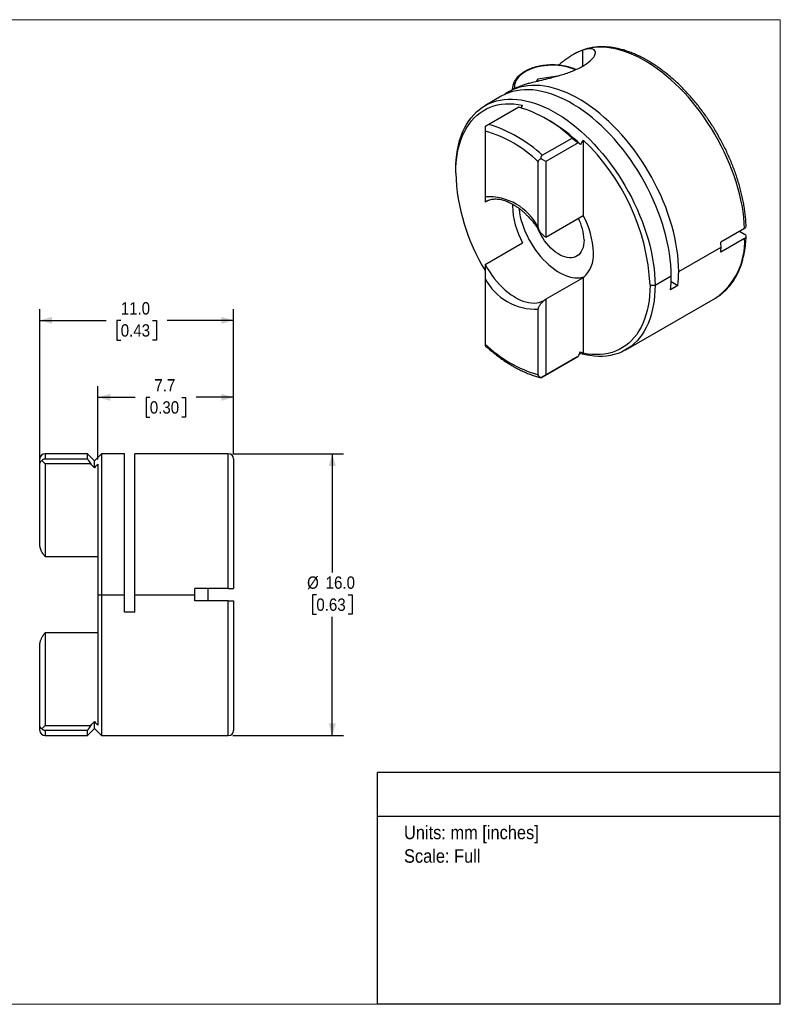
# Model space of a CAD drawing. Header units: millimetres. Extents: x 0 to 86.4, y 0 to 55.9.
# Tile 2 of 2: x 43.2 to 86.4, y 0 to 55.9. Entities that reach past the tile are written whole.
import ezdxf
from ezdxf.enums import TextEntityAlignment as Align

# ---------------------------------------------------------------- set-up
doc = ezdxf.new("R2010")
doc.units = ezdxf.units.MM
doc.header["$LTSCALE"] = 0.2
doc.linetypes.add('SLD-Solid', pattern=[0])
doc.layers.add('SLD-0', color=7, linetype='SLD-Solid', lineweight=25)
doc.layers.add('TEXT', color=140, linetype='SLD-Solid', lineweight=25)
doc.styles.add('SLDTEXTSTYLE0', font='GOTHIC.TTF', dxfattribs={"width": 0.913})
doc.dimstyles.new('SLDDIMSTYLE1', dxfattribs={"dimtxt": 0.7, "dimasz": 0.7, "dimexe": 0, "dimexo": 0.0625, "dimgap": 0.175, "dimtad": 0, "dimtih": 1, "dimtoh": 1, "dimdec": 1, "dimrnd": 1e-09, "dimzin": 4, "dimdsep": 46, "dimtxsty": 'SLDTEXTSTYLE0', "dimsah": 1, "dimcen": 0.09, "dimadec": 0, "dimazin": 1, "dimtfac": 1, "dimtdec": 1, "dimtofl": 0, "dimtmove": 0, "dimatfit": 3, "dimfxl": 0, "dimfrac": 2, "dimtolj": 1, "dimtzin": 12, "dimarcsym": 0})
doc.dimstyles.new('SLDDIMSTYLE2', dxfattribs={"dimtxt": 0.7, "dimasz": 0.7, "dimexe": 0, "dimexo": 0.0625, "dimgap": 0.175, "dimtad": 0, "dimtih": 1, "dimtoh": 1, "dimdec": 1, "dimrnd": 1e-09, "dimzin": 12, "dimdsep": 46, "dimtxsty": 'SLDTEXTSTYLE0', "dimsah": 1, "dimcen": 0.09, "dimadec": 0, "dimazin": 3, "dimtfac": 1, "dimtdec": 1, "dimtofl": 0, "dimtmove": 0, "dimatfit": 3, "dimfxl": 0, "dimfrac": 2, "dimtolj": 1, "dimtzin": 12, "dimarcsym": 0})

# ---------------------------------------------------------------- blocks, each defined once
blk = doc.blocks.new('SW_NOTE_0')
at = {"layer": 'TEXT', "color": 0, "insert": (0, 0.973), "char_height": 0.762, "attachment_point": 1, "style": 'SLDTEXTSTYLE0'}
blk.add_mtext('Units: mm [inches]', dxfattribs=at)
blk = doc.blocks.new('SW_NOTE_0_1')
at = {"layer": 'TEXT', "color": 0, "insert": (0, 0.973), "char_height": 0.762, "attachment_point": 1, "style": 'SLDTEXTSTYLE0'}
blk.add_mtext('Scale: Full', dxfattribs=at)
blk = doc.blocks.new('Block1')
at = {"layer": 'TEXT'}
for p, q in [((86.36, 13.152), (63.5, 13.152)), ((63.5, 0), (63.5, 13.152)), ((86.36, 0), (86.36, 13.152)), ((63.5, 10.679), (86.36, 10.679)), ((86.36, 0), (63.5, 0))]:
    blk.add_line(p, q, dxfattribs=at)
at = {"layer": 'TEXT', "color": 140}
for name, p in [('SW_NOTE_0', (64.997, 9.16)), ('SW_NOTE_0_1', (64.997, 7.825))]:
    blk.add_blockref(name, p, dxfattribs=at)
at = {"layer": 'TEXT', "color": 140, "style": 'SLDTEXTSTYLE0', "width": 0.913, "flags": 2}
for tag, height, p in [('AUTOATTR0', 0.847, (72.095, 11.342)), ('AUTOATTR1_0', 0.953, (66.763, 5.977)), ('AUTOATTR1_1', 0.953, (65.96, 4.745)), ('AUTOATTR1_2', 0.953, (67.402, 3.513))]:
    blk.add_attdef(tag, text='', height=height, dxfattribs=at).set_placement(p, align=Align.BOTTOM_LEFT)
blk = doc.blocks.new('Block2')
at = {"color": 7, "linetype": 'SLD-Solid', "lineweight": 18}
for p, q in [((0, 55.88), (86.36, 55.88)), ((0, 55.88), (0, 0)), ((86.36, 55.88), (86.36, 0)), ((0, 0), (86.36, 0))]:
    blk.add_line(p, q, dxfattribs=at)
blk = doc.blocks.new('_D_1')
at = {"layer": 'SLD-0'}
for p, q in [((55.277, 31.248), (61.562, 31.248)), ((60.927, 31.248), (60.927, 24.501)), ((60.022, 23.248), (59.809, 23.248)), ((59.809, 23.248), (59.809, 22.136)), ((61.833, 23.248), (62.046, 23.248)), ((62.046, 23.248), (62.046, 22.136)), ((59.809, 22.136), (60.022, 22.136)), ((60.927, 15.248), (60.927, 21.994)), ((62.046, 22.136), (61.833, 22.136)), ((55.277, 15.248), (61.562, 15.248))]:
    blk.add_line(p, q, dxfattribs=at)
for points in [[(60.927, 31.248), (60.727, 30.548), (61.127, 30.548)], [(60.927, 15.248), (61.127, 15.948), (60.727, 15.948)]]:
    blk.add_solid(points, dxfattribs=at)
at = {"layer": 'SLD-0', "char_height": 0.7, "attachment_point": 1, "style": 'SLDTEXTSTYLE0'}
for s, insert in [('%%c', (59.494, 24.284)), ('16.0', (60.55, 24.284)), ('0.63', (60.022, 23.031))]:
    blk.add_mtext(s, dxfattribs=dict(at, insert=insert))
blk = doc.blocks.new('_D_2')
at = {"layer": 'SLD-0'}
for p, q in [((47.623, 30.913), (47.623, 35.083)), ((55.323, 31.202), (55.323, 35.083)), ((47.623, 34.448), (49.74, 34.448)), ((50.567, 34.442), (50.354, 34.442)), ((50.354, 34.442), (50.354, 33.331)), ((52.378, 34.442), (52.591, 34.442)), ((52.591, 34.442), (52.591, 33.331)), ((55.323, 34.448), (53.205, 34.448)), ((50.354, 33.331), (50.567, 33.331)), ((52.591, 33.331), (52.378, 33.331))]:
    blk.add_line(p, q, dxfattribs=at)
for points in [[(47.623, 34.448), (48.323, 34.248), (48.323, 34.648)], [(55.323, 34.448), (54.623, 34.648), (54.623, 34.248)]]:
    blk.add_solid(points, dxfattribs=at)
at = {"layer": 'SLD-0', "char_height": 0.7, "attachment_point": 1, "style": 'SLDTEXTSTYLE0'}
for s, insert in [('7.7', (50.826, 35.479)), ('0.30', (50.567, 34.225))]:
    blk.add_mtext(s, dxfattribs=dict(at, insert=insert))
blk = doc.blocks.new('_D_3')
at = {"layer": 'SLD-0'}
for p, q in [((44.323, 30.901), (44.323, 39.452)), ((55.323, 31.202), (55.323, 39.452)), ((44.323, 38.817), (48.09, 38.817)), ((48.917, 38.811), (48.704, 38.811)), ((48.704, 38.811), (48.704, 37.7)), ((50.728, 38.811), (50.941, 38.811)), ((50.941, 38.811), (50.941, 37.7)), ((55.323, 38.817), (51.555, 38.817)), ((48.704, 37.7), (48.917, 37.7)), ((50.941, 37.7), (50.728, 37.7))]:
    blk.add_line(p, q, dxfattribs=at)
for points in [[(44.323, 38.817), (45.023, 38.617), (45.023, 39.017)], [(55.323, 38.817), (54.623, 39.017), (54.623, 38.617)]]:
    blk.add_solid(points, dxfattribs=at)
at = {"layer": 'SLD-0', "char_height": 0.7, "attachment_point": 1, "style": 'SLDTEXTSTYLE0'}
for s, insert in [('11.0', (48.917, 39.848)), ('0.43', (48.917, 38.594))]:
    blk.add_mtext(s, dxfattribs=dict(at, insert=insert))

msp = doc.modelspace()

# ---------------------------------------------------------------- linework, layer by layer
for p, q in [((74.681, 53.939), (74.618, 53.903)), ((74.704, 53.953), (74.681, 53.939)), ((75.146, 53.244), (75.146, 54.151)), ((72.597, 52.524), (73.712, 52.697)), ((73.712, 52.697), (73.73, 52.686)), ((73.712, 52.681), (73.712, 52.697)), ((71.282, 51.977), (70.934, 51.776)), ((71.166, 51.91), (71.163, 51.973)), ((71.163, 51.971), (71.163, 51.908)), ((72.533, 52.386), (72.597, 52.524)), ((72.597, 52.402), (72.597, 52.524)), ((70.51, 51.531), (69.59, 51)), ((71.508, 50.914), (69.811, 49.934)), ((73.308, 50.114), (73.025, 50.277)), ((69.609, 49.555), (69.609, 45.832)), ((72.844, 48.183), (74.541, 49.163)), ((74.877, 48.892), (73.046, 47.834)), ((75.167, 49.05), (75.167, 44.761)), ((72.621, 44.093), (72.621, 47.816)), ((73.046, 47.834), (72.779, 47.988)), ((73.046, 47.834), (73.046, 43.536)), ((67.933, 47.174), (67.933, 47.338)), ((69.782, 45.62), (69.609, 45.52)), ((69.703, 45.581), (69.609, 45.52)), ((71.152, 45.418), (71.15, 45.317)), ((71.239, 45.368), (71.15, 45.317)), ((73.046, 43.536), (75.167, 44.761)), ((84.333, 44.034), (82.986, 43.257)), ((84.05, 43.871), (84.332, 43.708)), ((69.609, 41.995), (71.73, 43.22)), ((84.333, 43.463), (82.986, 42.685)), ((80.59, 41.582), (82.994, 42.97)), ((69.609, 41.194), (69.609, 37.471)), ((75.167, 41.236), (73.046, 40.012)), ((75.167, 41.236), (75.167, 36.946)), ((78.964, 40.806), (79.247, 40.806)), ((79.247, 40.806), (80.166, 41.337)), ((80.159, 41.014), (80.546, 40.791)), ((80.546, 40.791), (80.122, 40.546)), ((73.046, 40.012), (73.046, 35.713)), ((77.59, 37.144), (82.681, 40.083)), ((72.621, 35.732), (72.621, 39.455)), ((74.541, 36.577), (72.844, 35.597)), ((73.046, 35.713), (74.877, 36.771)), ((72.779, 35.56), (73.046, 35.713)), ((72.779, 35.56), (72.779, 35.56)), ((44.323, 30.647), (44.323, 30.948)), ((44.623, 30.67), (44.434, 30.858)), ((47.023, 31.248), (44.623, 31.248)), ((44.623, 31.248), (44.623, 30.955)), ((44.623, 30.955), (47.023, 30.955)), ((47.423, 30.848), (47.023, 31.248)), ((47.023, 30.955), (47.023, 31.248)), ((47.823, 31.248), (47.423, 30.848)), ((47.423, 30.449), (47.423, 30.848)), ((49.123, 31.248), (47.823, 31.248)), ((47.823, 31.248), (47.823, 23.248)), ((49.123, 23.248), (49.123, 31.248)), ((55.023, 31.248), (49.723, 31.248)), ((49.723, 23.248), (49.723, 31.248)), ((55.023, 23.598), (55.023, 31.248)), ((55.323, 30.948), (55.323, 23.598)), ((44.323, 26.088), (44.323, 30.647)), ((44.623, 30.67), (44.623, 25.406)), ((47.213, 30.67), (44.623, 30.67)), ((47.623, 30.659), (47.623, 23.248)), ((44.623, 25.406), (47.623, 25.406)), ((55.023, 23.598), (53.118, 23.598)), ((53.873, 22.898), (53.873, 23.598)), ((47.623, 23.248), (47.623, 15.836)), ((47.623, 23.248), (47.823, 23.248)), ((47.823, 23.248), (49.123, 23.248)), ((47.823, 23.248), (47.823, 15.248)), ((49.123, 22.248), (49.123, 23.248)), ((49.723, 22.248), (49.723, 23.248)), ((49.723, 23.248), (53.123, 23.248)), ((55.023, 22.898), (53.118, 22.898)), ((55.023, 15.248), (55.023, 22.898)), ((55.323, 22.898), (55.323, 15.548)), ((49.723, 22.248), (49.123, 22.248)), ((47.623, 21.089), (44.623, 21.089)), ((44.623, 21.089), (44.623, 15.826)), ((44.323, 15.848), (44.323, 20.408)), ((44.323, 15.548), (44.323, 15.848)), ((44.434, 15.637), (44.623, 15.826)), ((44.623, 15.826), (47.213, 15.826)), ((47.023, 15.248), (47.423, 15.648)), ((47.423, 15.648), (47.423, 16.047)), ((47.423, 15.648), (47.823, 15.248)), ((47.023, 15.541), (44.623, 15.541)), ((44.623, 15.541), (44.623, 15.248)), ((44.623, 15.248), (47.023, 15.248)), ((47.023, 15.248), (47.023, 15.541)), ((47.823, 15.248), (55.023, 15.248))]:
    msp.add_line(p, q)
at = {"flags": 128}
for points in [[(84.333, 44.034), (84.315, 44.35), (84.285, 44.671), (84.242, 44.998), (84.188, 45.329), (84.121, 45.664), (84.042, 46.001), (83.952, 46.341), (83.85, 46.683), (83.736, 47.025), (83.612, 47.367), (83.476, 47.708), (83.331, 48.048), (83.175, 48.385), (83.009, 48.72), (82.833, 49.05), (82.649, 49.377), (82.456, 49.698), (82.254, 50.013), (82.045, 50.321), (81.828, 50.623), (81.604, 50.916), (81.374, 51.201), (81.139, 51.476), (80.897, 51.742), (80.651, 51.997), (80.4, 52.242), (80.146, 52.475), (79.889, 52.696), (79.628, 52.904), (79.366, 53.1), (79.102, 53.282), (78.838, 53.45), (78.573, 53.605), (78.308, 53.745), (78.044, 53.87), (77.781, 53.98), (77.521, 54.074), (77.263, 54.154), (77.008, 54.217), (76.757, 54.265), (76.51, 54.297), (76.267, 54.312), (76.03, 54.312), (75.799, 54.296), (75.574, 54.264), (75.356, 54.215), (75.146, 54.151)], [(74.727, 53.035), (74.638, 53.073), (74.474, 53.133), (74.302, 53.183), (74.123, 53.225), (73.939, 53.257), (73.75, 53.279), (73.558, 53.291), (73.365, 53.294), (73.172, 53.286), (72.982, 53.269), (72.795, 53.242), (72.613, 53.205), (72.437, 53.159), (72.269, 53.104), (72.111, 53.041), (71.963, 52.969), (71.826, 52.89), (71.703, 52.805), (71.593, 52.713), (71.498, 52.616), (71.418, 52.515), (71.354, 52.41), (71.307, 52.302), (71.277, 52.192), (71.264, 52.081), (71.268, 51.97), (71.268, 51.969)], [(80.59, 41.582), (80.584, 41.892), (80.565, 42.209), (80.534, 42.531), (80.491, 42.859), (80.435, 43.19), (80.367, 43.526), (80.288, 43.864), (80.196, 44.205), (80.093, 44.547), (79.979, 44.89), (79.853, 45.232), (79.717, 45.574), (79.57, 45.914), (79.412, 46.252), (79.245, 46.587), (79.069, 46.918), (78.883, 47.244), (78.689, 47.565), (78.486, 47.88), (78.276, 48.189), (78.058, 48.49), (77.833, 48.783), (77.602, 49.067), (77.365, 49.342), (77.123, 49.607), (76.876, 49.862), (76.624, 50.105), (76.369, 50.337), (76.111, 50.557), (75.85, 50.765), (75.587, 50.959), (75.322, 51.14), (75.057, 51.307), (74.792, 51.46), (74.527, 51.598), (74.262, 51.721), (73.999, 51.829), (73.739, 51.922), (73.481, 51.999), (73.226, 52.061), (72.975, 52.107), (72.728, 52.136), (72.486, 52.15), (72.249, 52.147), (72.018, 52.129), (71.794, 52.094), (71.577, 52.043), (71.367, 51.977), (71.165, 51.895), (70.971, 51.797), (70.786, 51.684), (70.727, 51.644)], [(80.166, 41.337), (80.16, 41.647), (80.141, 41.963), (80.11, 42.285), (80.067, 42.612), (80.011, 42.944), (79.944, 43.279), (79.864, 43.617), (79.773, 43.957), (79.67, 44.299), (79.556, 44.641), (79.43, 44.984), (79.294, 45.325), (79.147, 45.665), (78.99, 46.002), (78.824, 46.337), (78.647, 46.668), (78.462, 46.994), (78.268, 47.314), (78.066, 47.629), (77.856, 47.937), (77.638, 48.238), (77.414, 48.531), (77.183, 48.815), (76.947, 49.09), (76.705, 49.356), (76.458, 49.61), (76.207, 49.854), (75.952, 50.086), (75.694, 50.306), (75.433, 50.514), (75.171, 50.708), (74.907, 50.889), (74.642, 51.057), (74.377, 51.21), (74.112, 51.348), (73.848, 51.472), (73.585, 51.581), (73.324, 51.674), (73.066, 51.752), (72.812, 51.814), (72.561, 51.86), (72.314, 51.89), (72.072, 51.905), (71.835, 51.903), (71.605, 51.885), (71.38, 51.851), (71.163, 51.801), (70.953, 51.736), (70.75, 51.654), (70.556, 51.557), (70.51, 51.531)], [(67.933, 47.338), (67.939, 47.64), (67.958, 47.935), (67.989, 48.221), (68.032, 48.498), (68.088, 48.766), (68.156, 49.023), (68.235, 49.269), (68.326, 49.504), (68.429, 49.727), (68.544, 49.937), (68.669, 50.135), (68.805, 50.319), (68.952, 50.489), (69.109, 50.646), (69.276, 50.788), (69.452, 50.915), (69.637, 51.027), (69.831, 51.124), (70.033, 51.205), (70.244, 51.271), (70.461, 51.32), (70.685, 51.354), (70.916, 51.372), (71.153, 51.374), (71.395, 51.36), (71.641, 51.329), (71.892, 51.283), (72.147, 51.221), (72.405, 51.143), (72.666, 51.05), (72.928, 50.941), (73.192, 50.818), (73.457, 50.679), (73.723, 50.526), (73.988, 50.359), (74.252, 50.178), (74.514, 49.983), (74.775, 49.775), (75.033, 49.555), (75.288, 49.323), (75.539, 49.08), (75.785, 48.825), (76.027, 48.56), (76.264, 48.285), (76.495, 48.001), (76.719, 47.708), (76.936, 47.407), (77.147, 47.099), (77.349, 46.784), (77.543, 46.463), (77.728, 46.137), (77.904, 45.806), (78.071, 45.472), (78.228, 45.134), (78.375, 44.794), (78.511, 44.453), (78.636, 44.111), (78.751, 43.768), (78.853, 43.427), (78.945, 43.086), (79.024, 42.748), (79.092, 42.413), (79.148, 42.082), (79.191, 41.754), (79.222, 41.432), (79.241, 41.116), (79.247, 40.806)], [(67.933, 47.174), (67.94, 47.478), (67.959, 47.773), (67.991, 48.059), (68.035, 48.336), (68.093, 48.603), (68.162, 48.859), (68.244, 49.104), (68.339, 49.337), (68.445, 49.558), (68.562, 49.765), (68.691, 49.959), (68.831, 50.14), (68.982, 50.306), (69.143, 50.457), (69.315, 50.593), (69.495, 50.714), (69.685, 50.819), (69.884, 50.908), (70.091, 50.982), (70.306, 51.039), (70.528, 51.079), (70.757, 51.103), (70.993, 51.111), (71.234, 51.102), (71.48, 51.076), (71.73, 51.034)], [(71.523, 45.174), (71.528, 45.121), (71.559, 44.912), (71.601, 44.7), (71.656, 44.486), (71.721, 44.269), (71.798, 44.053), (71.885, 43.837), (71.983, 43.623), (72.091, 43.412), (72.207, 43.205), (72.332, 43.003), (72.465, 42.808), (72.605, 42.62), (72.751, 42.441), (72.903, 42.271), (73.06, 42.111), (73.221, 41.963), (73.385, 41.826), (73.551, 41.702), (73.718, 41.591), (73.886, 41.494), (74.053, 41.412), (74.22, 41.344), (74.383, 41.291), (74.544, 41.254), (74.701, 41.233), (74.853, 41.228), (74.999, 41.238), (75.139, 41.264), (75.241, 41.294)], [(75.216, 43.378), (75.21, 43.226), (75.191, 43.084), (75.159, 42.951), (75.115, 42.83), (75.059, 42.72), (74.992, 42.625), (74.914, 42.543), (74.826, 42.477), (74.728, 42.426), (74.622, 42.391), (74.509, 42.372), (74.39, 42.37), (74.265, 42.384), (74.136, 42.415), (74.003, 42.462), (73.869, 42.524), (73.735, 42.602), (73.601, 42.694), (73.469, 42.8), (73.34, 42.918), (73.215, 43.048), (73.095, 43.188), (72.982, 43.338), (72.876, 43.495), (72.779, 43.658), (72.69, 43.827), (72.612, 43.998), (72.609, 44.008)], [(69.609, 41.995), (69.726, 41.787), (69.851, 41.584), (69.984, 41.388), (70.124, 41.199), (70.271, 41.018), (70.424, 40.847), (70.581, 40.686), (70.743, 40.536), (70.908, 40.399), (71.075, 40.274), (71.243, 40.162), (71.412, 40.065), (71.58, 39.982), (71.747, 39.914), (71.911, 39.862), (72.073, 39.825), (72.23, 39.804), (72.383, 39.799), (72.53, 39.81), (72.67, 39.837), (72.804, 39.88), (72.929, 39.938), (72.952, 39.951)], [(79.247, 40.806), (79.241, 40.504), (79.222, 40.209), (79.191, 39.923), (79.148, 39.646), (79.092, 39.378), (79.024, 39.121), (78.945, 38.875), (78.853, 38.64), (78.751, 38.417), (78.636, 38.207), (78.511, 38.009), (78.375, 37.825), (78.228, 37.655), (78.071, 37.498), (77.904, 37.356), (77.728, 37.229), (77.543, 37.117), (77.349, 37.02), (77.147, 36.939), (76.936, 36.873), (76.719, 36.824), (76.495, 36.79), (76.264, 36.772), (76.027, 36.77), (75.785, 36.784), (75.539, 36.815), (75.288, 36.861), (75.033, 36.923), (74.975, 36.939)], [(78.964, 40.806), (78.958, 40.503), (78.938, 40.208), (78.906, 39.921), (78.862, 39.644), (78.804, 39.377), (78.735, 39.121), (78.653, 38.876), (78.559, 38.644), (78.452, 38.423), (78.335, 38.215), (78.206, 38.021), (78.066, 37.841), (77.915, 37.675), (77.754, 37.524), (77.583, 37.388), (77.402, 37.267), (77.212, 37.162), (77.013, 37.072), (76.806, 36.999), (76.591, 36.942), (76.369, 36.901), (76.14, 36.877), (75.905, 36.87), (75.664, 36.879), (75.417, 36.904), (75.167, 36.946)]]:
    msp.add_lwpolyline(points, dxfattribs=at)
for centre, radius, start, end in [((76.027, 51.607), 2.693, 109.104, 119.4148), ((69.438, 43.826), 7.384, 46.2824, 73.723), ((67.649, 42.687), 7.563, 46.6143, 73.3911), ((68.868, 42.547), 8.773, 45.4275, 59.5982), ((67.674, 42.724), 7.1, 45.8241, 74.1813), ((66.787, 40.194), 12.192, 2.8778, 46.583), ((79.229, 47.569), 11.303, 181.9984, 211.6421), ((69.777, 42.644), 3.192, 26.9949, 93.0104), ((75.76, 45.463), 4.612, 181.8135, 209.0999), ((71.137, 42.518), 4.612, 1.8135, 29.0999), ((72.399, 43.29), 2.819, 1.7805, 27.7462), ((80.459, 43.262), 3.879, 304.9483, 2.9646), ((74.036, 42.527), 1.716, 311.226, 4.5612), ((73.746, 41.569), 6.845, 353.4718, 0.1067), ((72.454, 42.643), 3.192, 206.9949, 273.0104), ((73.321, 41.324), 6.845, 353.4718, 0.1067), ((74.557, 42.563), 7.1, 225.8241, 254.1813), ((44.623, 30.948), 0.3, 90, 180), ((55.023, 30.948), 0.3, 0, 90), ((44.623, 15.548), 0.3, 180, 270), ((55.023, 15.548), 0.3, 270, 0)]:
    msp.add_arc(centre, radius, start, end)
for points, knots in [([(71.681, 52.151), (71.715, 52.163), (71.782, 52.185), (71.892, 52.219), (72.006, 52.252), (72.125, 52.285), (72.249, 52.317), (72.468, 52.372), (72.806, 52.451), (73.331, 52.576), (73.938, 52.739), (74.589, 52.962), (75.167, 53.236), (75.597, 53.543), (75.836, 53.832), (75.884, 54.048), (75.804, 54.18), (75.665, 54.232), (75.502, 54.235), (75.338, 54.212), (75.21, 54.172), (75.146, 54.151)], [0, 0, 0, 0, 0.021773, 0.043155, 0.064159, 0.084798, 0.105086, 0.125038, 0.187911, 0.249985, 0.330069, 0.412863, 0.499377, 0.586084, 0.669064, 0.749335, 0.811509, 0.874482, 0.914869, 0.956671, 1, 1, 1, 1]), ([(84.42, 44.161), (84.42, 44.171), (84.416, 44.281), (84.403, 44.493), (84.374, 44.799), (84.333, 45.109), (84.282, 45.423), (84.22, 45.739), (84.147, 46.058), (84.064, 46.379), (83.97, 46.7), (83.866, 47.023), (83.752, 47.345), (83.628, 47.666), (83.495, 47.987), (83.353, 48.305), (83.202, 48.621), (83.042, 48.933), (82.874, 49.242), (82.697, 49.547), (82.513, 49.847), (82.322, 50.141), (82.124, 50.43), (81.919, 50.712), (81.708, 50.987), (81.491, 51.254), (81.268, 51.513), (81.041, 51.764), (80.809, 52.005), (80.573, 52.237), (80.333, 52.459), (80.089, 52.67), (79.843, 52.871), (79.595, 53.06), (79.344, 53.237), (79.092, 53.403), (78.839, 53.556), (78.585, 53.696), (78.331, 53.824), (78.078, 53.938), (77.825, 54.038), (77.573, 54.124), (77.324, 54.197), (77.077, 54.255), (76.833, 54.298), (76.592, 54.327), (76.355, 54.341), (76.123, 54.341), (75.896, 54.326), (75.675, 54.296), (75.46, 54.252), (75.252, 54.194), (75.051, 54.121), (74.868, 54.042), (74.757, 53.98), (74.707, 53.952)], [0, 0, 0, 0, 0.002049, 0.021419, 0.040783, 0.060141, 0.079492, 0.098835, 0.11817, 0.137497, 0.156818, 0.176132, 0.19544, 0.214742, 0.23404, 0.253334, 0.272626, 0.291915, 0.311202, 0.330489, 0.349777, 0.369065, 0.388355, 0.407648, 0.426944, 0.446245, 0.46555, 0.484861, 0.504179, 0.523505, 0.542838, 0.56218, 0.581531, 0.600892, 0.620261, 0.63964, 0.659026, 0.67842, 0.697818, 0.717217, 0.736612, 0.755998, 0.775367, 0.794711, 0.81402, 0.833285, 0.852494, 0.871636, 0.890705, 0.909693, 0.9286, 0.947429, 0.966187, 0.984888, 1, 1, 1, 1]), ([(75.146, 54.151), (75.115, 54.14), (75.051, 54.117), (74.951, 54.074), (74.844, 54.024), (74.731, 53.967), (74.613, 53.9), (74.488, 53.826), (74.367, 53.748), (74.247, 53.667), (74.129, 53.582), (74.011, 53.494), (73.899, 53.407), (73.819, 53.343), (73.774, 53.305), (73.763, 53.296)], [0, 0, 0, 0, 0.076004, 0.154617, 0.235867, 0.319782, 0.406387, 0.495704, 0.587752, 0.664376, 0.746667, 0.834632, 0.90809, 0.977111, 1, 1, 1, 1]), ([(74.759, 53.049), (74.71, 53.069), (74.611, 53.111), (74.45, 53.165), (74.28, 53.212), (74.105, 53.25), (73.924, 53.279), (73.741, 53.3), (73.555, 53.311), (73.368, 53.314), (73.181, 53.307), (72.997, 53.291), (72.814, 53.266), (72.636, 53.233), (72.464, 53.19), (72.297, 53.14), (72.138, 53.081), (71.988, 53.014), (71.847, 52.94), (71.717, 52.859), (71.599, 52.771), (71.493, 52.678), (71.4, 52.579), (71.322, 52.475), (71.259, 52.367), (71.211, 52.257), (71.179, 52.144), (71.164, 52.049), (71.165, 51.992), (71.165, 51.973)], [0, 0, 0, 0, 0.036304, 0.074241, 0.112147, 0.150024, 0.187876, 0.225709, 0.263529, 0.301342, 0.339157, 0.376977, 0.41481, 0.452663, 0.490542, 0.528454, 0.566405, 0.6044, 0.642437, 0.680514, 0.718615, 0.7567, 0.794717, 0.832591, 0.870235, 0.907569, 0.94455, 0.9812, 1, 1, 1, 1]), ([(71.282, 51.975), (71.289, 51.98), (71.34, 52.013), (71.468, 52.072), (71.612, 52.125), (71.681, 52.151)], [0, 0, 0, 0, 0.068531, 0.551938, 1, 1, 1, 1]), ([(71.641, 50.874), (71.65, 50.89), (71.68, 50.944), (71.71, 50.997), (71.73, 51.034)], [0, 0, 0, 0, 0.305497, 1, 1, 1, 1]), ([(69.811, 49.934), (69.802, 49.93), (69.785, 49.92), (69.755, 49.903), (69.722, 49.884), (69.686, 49.863), (69.648, 49.841), (69.622, 49.826), (69.609, 49.818)], [0, 0, 0, 0, 0.138082, 0.2823016, 0.4373267, 0.6068852, 0.7937718, 1, 1, 1, 1]), ([(69.609, 49.818), (69.609, 49.804), (69.609, 49.776), (69.609, 49.732), (69.609, 49.679), (69.609, 49.616), (69.609, 49.575), (69.609, 49.555)], [0, 0, 0, 0, 0.179119, 0.345015, 0.500066, 0.749532, 1, 1, 1, 1]), ([(72.779, 47.988), (72.778, 48.011), (72.777, 48.055), (72.789, 48.112), (72.81, 48.157), (72.833, 48.175), (72.844, 48.183)], [0, 0, 0, 0, 0.302211, 0.562984, 0.79111, 1, 1, 1, 1]), ([(72.621, 47.816), (72.622, 47.829), (72.624, 47.854), (72.64, 47.891), (72.668, 47.928), (72.714, 47.963), (72.757, 47.979), (72.779, 47.988)], [0, 0, 0, 0, 0.167939, 0.333226, 0.500335, 0.736541, 1, 1, 1, 1]), ([(69.609, 45.832), (69.609, 45.818), (69.609, 45.79), (69.608, 45.751), (69.608, 45.711), (69.608, 45.674), (69.609, 45.638), (69.609, 45.606), (69.609, 45.575), (69.609, 45.548), (69.609, 45.528), (69.609, 45.522), (69.609, 45.52)], [0, 0, 0, 0, 0.061789, 0.131963, 0.210816, 0.298481, 0.395009, 0.500421, 0.59996, 0.750047, 0.891624, 1, 1, 1, 1]), ([(69.704, 45.579), (69.722, 45.59), (69.773, 45.62), (69.867, 45.656), (69.983, 45.688), (70.105, 45.705), (70.234, 45.708), (70.366, 45.699), (70.504, 45.676), (70.645, 45.64), (70.79, 45.592), (70.938, 45.53), (71.088, 45.456), (71.24, 45.369), (71.393, 45.27), (71.546, 45.159), (71.698, 45.037), (71.849, 44.904), (71.998, 44.76), (72.143, 44.606), (72.285, 44.443), (72.422, 44.273), (72.553, 44.094), (72.646, 43.96), (72.693, 43.885), (72.7, 43.873)], [0, 0, 0, 0, 0.027147, 0.077634, 0.127532, 0.176292, 0.223841, 0.270381, 0.316187, 0.361504, 0.406521, 0.451377, 0.496165, 0.540942, 0.585741, 0.630591, 0.675505, 0.720489, 0.765542, 0.81066, 0.855837, 0.901063, 0.946329, 0.991626, 1, 1, 1, 1]), ([(84.333, 44.034), (84.353, 44.049), (84.397, 44.08), (84.421, 44.127), (84.419, 44.155), (84.419, 44.161)], [0, 0, 0, 0, 0.404151, 0.862643, 1, 1, 1, 1]), ([(73.046, 43.536), (73.023, 43.552), (72.97, 43.588), (72.893, 43.652), (72.824, 43.718), (72.759, 43.792), (72.703, 43.866), (72.656, 43.949), (72.627, 44.024), (72.623, 44.071), (72.621, 44.093)], [0, 0, 0, 0, 0.108454, 0.249584, 0.399342, 0.498496, 0.653704, 0.78885, 0.904085, 1, 1, 1, 1]), ([(84.333, 43.463), (84.341, 43.468), (84.359, 43.479), (84.381, 43.498), (84.41, 43.532), (84.429, 43.585), (84.408, 43.642), (84.372, 43.682), (84.345, 43.699), (84.332, 43.708)], [0, 0, 0, 0, 0.082704, 0.16587, 0.250925, 0.5001, 0.749515, 0.874781, 1, 1, 1, 1]), ([(82.685, 40.085), (82.687, 40.086), (82.751, 40.121), (82.87, 40.2), (83.041, 40.325), (83.202, 40.464), (83.355, 40.615), (83.498, 40.779), (83.633, 40.955), (83.757, 41.143), (83.872, 41.343), (83.976, 41.553), (84.071, 41.775), (84.154, 42.007), (84.227, 42.249), (84.288, 42.5), (84.339, 42.76), (84.378, 43.029), (84.406, 43.302), (84.416, 43.489), (84.42, 43.581)], [0, 0, 0, 0, 0.001853, 0.059506, 0.117152, 0.174849, 0.232658, 0.290632, 0.348811, 0.407221, 0.465873, 0.524762, 0.583874, 0.643184, 0.702664, 0.762283, 0.82201, 0.881817, 0.941679, 1, 1, 1, 1]), ([(69.609, 41.995), (69.609, 41.967), (69.609, 41.9), (69.609, 41.792), (69.609, 41.685), (69.609, 41.574), (69.609, 41.467), (69.608, 41.358), (69.609, 41.266), (69.609, 41.216), (69.609, 41.194)], [0, 0, 0, 0, 0.108454, 0.249584, 0.399342, 0.498496, 0.653704, 0.78885, 0.904085, 1, 1, 1, 1]), ([(72.621, 39.455), (72.622, 39.469), (72.624, 39.498), (72.636, 39.544), (72.656, 39.595), (72.685, 39.649), (72.722, 39.707), (72.766, 39.764), (72.824, 39.828), (72.893, 39.896), (72.97, 39.96), (73.023, 39.996), (73.046, 40.012)], [0, 0, 0, 0, 0.061789, 0.131963, 0.210816, 0.298481, 0.395009, 0.500421, 0.59996, 0.750047, 0.891624, 1, 1, 1, 1]), ([(73.016, 39.992), (73.009, 39.987), (72.989, 39.973), (72.967, 39.961), (72.951, 39.952)], [0, 0, 0, 0, 0.294386, 1, 1, 1, 1]), ([(69.609, 37.471), (69.609, 37.453), (69.609, 37.417), (69.609, 37.388), (69.609, 37.378), (69.609, 37.381), (69.609, 37.381)], [0, 0, 0, 0, 0.337918, 0.67452, 0.993787, 1, 1, 1, 1]), ([(69.609, 37.381), (69.638, 37.355), (69.746, 37.256), (69.938, 37.091), (70.184, 36.891), (70.433, 36.703), (70.683, 36.526), (70.936, 36.362), (71.189, 36.21), (71.443, 36.07), (71.697, 35.944), (71.95, 35.831), (72.203, 35.732), (72.454, 35.647), (72.646, 35.591), (72.754, 35.565), (72.779, 35.559)], [0, 0, 0, 0, 0.028003, 0.106843, 0.185722, 0.264638, 0.343592, 0.422582, 0.501604, 0.580654, 0.659721, 0.738792, 0.817845, 0.896857, 0.975799, 1, 1, 1, 1]), ([(72.779, 35.56), (72.764, 35.565), (72.734, 35.576), (72.696, 35.598), (72.659, 35.63), (72.628, 35.674), (72.623, 35.713), (72.621, 35.732)], [0, 0, 0, 0, 0.179119, 0.345015, 0.500066, 0.749532, 1, 1, 1, 1]), ([(72.844, 35.597), (72.835, 35.592), (72.818, 35.582), (72.799, 35.571), (72.785, 35.563), (72.782, 35.561), (72.78, 35.56)], [0, 0, 0, 0, 0.222979, 0.458216, 0.714891, 1, 1, 1, 1]), ([(44.323, 30.647), (44.323, 30.663), (44.325, 30.694), (44.336, 30.739), (44.356, 30.784), (44.388, 30.828), (44.418, 30.848), (44.434, 30.858)], [0, 0, 0, 0, 0.167939, 0.333226, 0.500335, 0.736541, 1, 1, 1, 1]), ([(44.434, 30.858), (44.448, 30.872), (44.473, 30.9), (44.52, 30.931), (44.57, 30.951), (44.606, 30.953), (44.623, 30.955)], [0, 0, 0, 0, 0.302211, 0.562984, 0.79111, 1, 1, 1, 1]), ([(44.623, 25.406), (44.606, 25.425), (44.569, 25.469), (44.515, 25.547), (44.466, 25.629), (44.42, 25.719), (44.38, 25.81), (44.347, 25.912), (44.327, 26.003), (44.324, 26.061), (44.323, 26.088)], [0, 0, 0, 0, 0.108454, 0.249584, 0.399342, 0.498496, 0.653704, 0.78885, 0.904085, 1, 1, 1, 1]), ([(55.023, 23.598), (55.041, 23.598), (55.078, 23.598), (55.135, 23.598), (55.191, 23.598), (55.243, 23.598), (55.286, 23.598), (55.316, 23.598), (55.32, 23.598), (55.323, 23.598)], [0, 0, 0, 0, 0.115294, 0.239775, 0.373447, 0.516309, 0.668358, 0.829591, 1, 1, 1, 1]), ([(55.023, 22.898), (55.035, 22.898), (55.061, 22.898), (55.1, 22.898), (55.162, 22.898), (55.241, 22.898), (55.295, 22.898), (55.319, 22.898), (55.321, 22.898), (55.323, 22.898)], [0, 0, 0, 0, 0.082704, 0.16587, 0.250925, 0.5001, 0.749515, 0.874781, 1, 1, 1, 1]), ([(44.323, 20.408), (44.323, 20.425), (44.324, 20.461), (44.333, 20.518), (44.347, 20.58), (44.367, 20.646), (44.394, 20.716), (44.425, 20.786), (44.466, 20.865), (44.515, 20.948), (44.569, 21.026), (44.606, 21.07), (44.623, 21.089)], [0, 0, 0, 0, 0.061789, 0.131963, 0.210816, 0.298481, 0.395009, 0.500421, 0.59996, 0.750047, 0.891624, 1, 1, 1, 1]), ([(44.434, 15.637), (44.423, 15.644), (44.402, 15.657), (44.375, 15.685), (44.349, 15.723), (44.327, 15.778), (44.324, 15.825), (44.323, 15.848)], [0, 0, 0, 0, 0.179119, 0.345015, 0.500066, 0.749532, 1, 1, 1, 1]), ([(44.623, 15.541), (44.611, 15.541), (44.588, 15.542), (44.555, 15.551), (44.522, 15.565), (44.49, 15.584), (44.46, 15.608), (44.443, 15.627), (44.434, 15.637)], [0, 0, 0, 0, 0.138082, 0.282302, 0.437327, 0.606885, 0.793772, 1, 1, 1, 1])]:
    msp.add_open_spline(points, degree=3, knots=knots)
for points in [[(74.541, 49.163), (74.654, 49.074), (74.766, 48.984), (74.877, 48.892)], [(75.025, 48.797), (74.976, 48.828), (74.927, 48.86), (74.877, 48.892)], [(75.167, 49.05), (75.12, 48.966), (75.073, 48.881), (75.025, 48.797)], [(82.994, 42.97), (82.994, 43.065), (82.992, 43.161), (82.986, 43.257)], [(82.986, 42.685), (82.992, 42.78), (82.994, 42.875), (82.994, 42.97)], [(74.877, 36.771), (74.927, 36.859), (74.976, 36.948), (75.025, 37.037)], [(75.025, 37.037), (75.073, 37.007), (75.12, 36.976), (75.167, 36.946)], [(74.877, 36.771), (74.766, 36.707), (74.654, 36.642), (74.541, 36.577)], [(47.023, 30.955), (47.088, 30.86), (47.152, 30.765), (47.213, 30.67)], [(47.423, 30.449), (47.353, 30.522), (47.283, 30.596), (47.213, 30.67)], [(47.623, 30.659), (47.556, 30.589), (47.489, 30.519), (47.423, 30.449)], [(53.123, 23.248), (53.123, 23.364), (53.121, 23.481), (53.118, 23.598)], [(53.118, 22.898), (53.121, 23.014), (53.123, 23.131), (53.123, 23.248)], [(47.213, 15.826), (47.152, 15.73), (47.088, 15.635), (47.023, 15.541)], [(47.213, 15.826), (47.283, 15.899), (47.353, 15.973), (47.423, 16.047)], [(47.423, 16.047), (47.489, 15.976), (47.556, 15.906), (47.623, 15.836)]]:
    msp.add_open_spline(points, degree=3)

# ---------------------------------------------------------------- block references
at = {"color": 7, "linetype": 'Continuous'}
for name in ['Block2', 'Block1']:
    msp.add_blockref(name, (0, 0), dxfattribs=at)

# ---------------------------------------------------------------- dimensions: what is measured, and where the dimension line sits
at = {"layer": 'SLD-0'}
dim = msp.add_linear_dim(base=(44.323, 38.817), p1=(55.323, 30.948), p2=(44.323, 30.647), angle=0, dimstyle='SLDDIMSTYLE1', dxfattribs=at)
dim.commit()
dim.dimension.update_dxf_attribs({"geometry": '_D_3', "text_midpoint": (49.823, 38.817), "dimtype": 160})
dim = msp.add_linear_dim(base=(47.623, 34.448), p1=(55.323, 30.948), p2=(47.623, 30.659), dimstyle='SLDDIMSTYLE2', dxfattribs=at)
dim.commit()
dim.dimension.update_dxf_attribs({"geometry": '_D_2', "text_midpoint": (51.473, 34.448), "dimtype": 160})
dim = msp.add_linear_dim(base=(60.927, 15.248), p1=(55.023, 31.248), p2=(55.023, 15.248), angle=90, text='%%c<>', dimstyle='SLDDIMSTYLE1', dxfattribs=at)
dim.commit()
dim.dimension.update_dxf_attribs({"geometry": '_D_1', "text_midpoint": (60.927, 23.248), "dimtype": 160})

doc.saveas('drawing.dxf')
